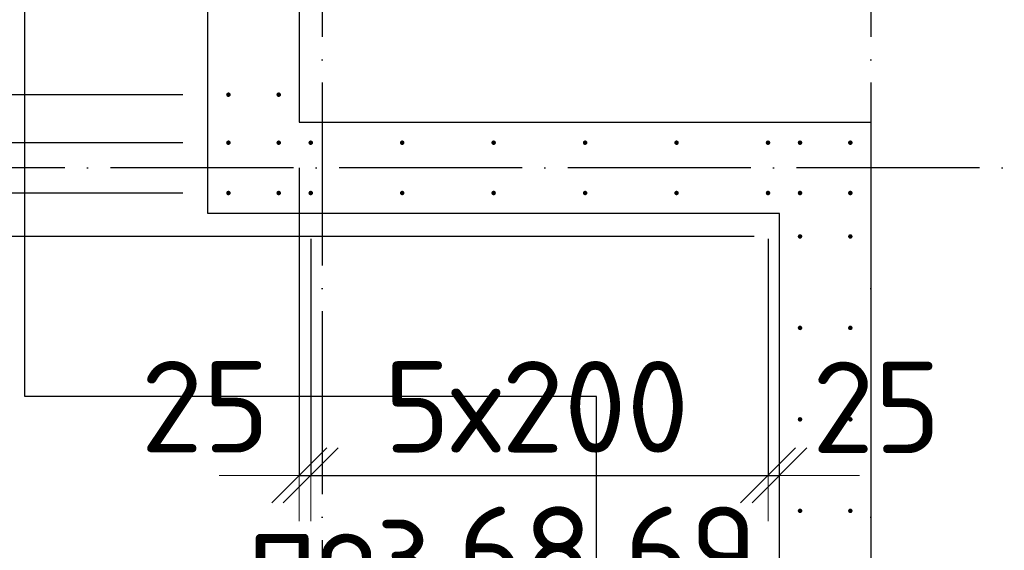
# Model space of a CAD drawing. Header units: millimetres. Extents: x 76517 to 124426, y -73423 to -21861.
# Tile 71 of 114: x 79339 to 81492, y -42436 to -41276. Entities that reach past the tile are written whole.
import ezdxf

# ---------------------------------------------------------------- set-up
doc = ezdxf.new("R2010")
doc.units = ezdxf.units.MM
doc.header["$PDMODE"] = 65
doc.linetypes.add('______11', pattern=[500, 400, -50, 0, -50])
doc.linetypes.add('______5', pattern=[1100, 800, -100, 100, -100])
for name, color, linetype, lineweight in [('Standard', 7, 'Continuous', 25), ('Арм.стержн. Выпуски', 180, 'Continuous', 35), ('Размерная линия_ общее', 7, 'Continuous', 13), ('Размерная линия_ общее_1', 7, 'Continuous', 13), ('Стена_ общее', 7, 'Continuous', 35), ('Фундамент_ общее', 7, 'Continuous', 35)]:
    doc.layers.add(name, color=color, linetype=linetype, lineweight=lineweight)
doc.layers.add('Осевая линия_ общее', color=7, linetype='______5', lineweight=13, true_color=0xa0a0a0)
doc.styles.add('ISOCPEUR', font='ISOCPEUR')
doc.dimstyles.new('DIMSTYLE_10', dxfattribs={"dimtxt": 200, "dimasz": 200, "dimexe": 0, "dimexo": 0, "dimgap": 100, "dimtad": 2, "dimdec": 0, "dimrnd": 5, "dimzin": 12, "dimdsep": 46, "dimtxsty": 'ISOCPEUR', "dimblk1": 'ALL_ML_STRICH', "dimblk2": 'ALL_ML_STRICH', "dimsah": 1, "dimcen": 0, "dimclrd": 7, "dimclre": 256, "dimclrt": 7, "dimadec": 0, "dimazin": 0, "dimtfac": 1, "dimtdec": 0, "dimtix": 1, "dimtmove": 2, "dimatfit": 3, "dimfxl": 0, "dimtvp": 1.2, "dimtzin": 0, "dimlwd": 0, "dimlwe": -3, "dimarcsym": 0})
doc.dimstyles.new('DIMSTYLE_16', dxfattribs={"dimtxt": 200, "dimasz": 200, "dimexe": 0, "dimexo": 0, "dimgap": 100, "dimtad": 2, "dimdec": 0, "dimrnd": 5, "dimzin": 12, "dimdsep": 46, "dimtxsty": 'ISOCPEUR', "dimblk1": 'ALL_ML_STRICH', "dimblk2": 'ALL_ML_STRICH', "dimsah": 1, "dimcen": 0, "dimclrd": 7, "dimclre": 256, "dimclrt": 7, "dimadec": 0, "dimazin": 0, "dimtfac": 1, "dimtdec": 0, "dimtix": 1, "dimtmove": 2, "dimatfit": 3, "dimfxl": 0, "dimtzin": 0, "dimlwd": 0, "dimlwe": -3, "dimarcsym": 0})
doc.dimstyles.new('DIMSTYLE_19', dxfattribs={"dimtxt": 220, "dimasz": 250, "dimexe": 0, "dimexo": 0, "dimgap": 110, "dimtad": 2, "dimdec": 0, "dimrnd": 1, "dimzin": 12, "dimdsep": 46, "dimtxsty": 'ISOCPEUR', "dimblk1": 'ALL_ML_STRICH', "dimblk2": 'ALL_ML_STRICH', "dimsah": 1, "dimcen": 0, "dimclrd": 7, "dimclre": 256, "dimclrt": 7, "dimadec": 0, "dimazin": 0, "dimtfac": 1, "dimtdec": 0, "dimtix": 1, "dimtmove": 2, "dimatfit": 3, "dimfxl": 0, "dimtvp": 1.2, "dimtzin": 0, "dimlwd": 0, "dimlwe": -3, "dimarcsym": 0})
doc.dimstyles.new('DIMSTYLE_23', dxfattribs={"dimtxt": 220, "dimasz": 250, "dimexe": 0, "dimexo": 0, "dimgap": 110, "dimtad": 2, "dimdec": 0, "dimrnd": 1, "dimzin": 12, "dimdsep": 46, "dimtxsty": 'ISOCPEUR', "dimblk1": 'ALL_ML_STRICH', "dimblk2": 'ALL_ML_STRICH', "dimsah": 1, "dimcen": 0, "dimclrd": 7, "dimclre": 256, "dimclrt": 7, "dimadec": 0, "dimazin": 0, "dimtfac": 1, "dimtdec": 0, "dimtix": 1, "dimtmove": 2, "dimatfit": 3, "dimfxl": 0, "dimtzin": 0, "dimlwd": 0, "dimlwe": -3, "dimarcsym": 0})
doc.dimstyles.new('DIMSTYLE_24', dxfattribs={"dimtxt": 220, "dimasz": 250, "dimexe": 0, "dimexo": 0, "dimgap": 110, "dimtad": 0, "dimdec": 0, "dimrnd": 1, "dimzin": 12, "dimdsep": 46, "dimtxsty": 'ISOCPEUR', "dimblk1": 'ALL_ML_STRICH', "dimblk2": 'ALL_ML_STRICH', "dimsah": 1, "dimcen": 0, "dimclrd": 7, "dimclre": 256, "dimclrt": 7, "dimadec": 0, "dimazin": 0, "dimtfac": 1, "dimtdec": 0, "dimtix": 1, "dimtmove": 2, "dimatfit": 3, "dimfxl": 0, "dimtvp": 1.2, "dimtzin": 0, "dimlwd": 0, "dimlwe": -3, "dimarcsym": 0})

# ---------------------------------------------------------------- blocks, each defined once
blk = doc.blocks.new('ALL_ML_STRICH')
at = {"color": 0, "linetype": 'ByBlock', "lineweight": -2}
for p, q in [((0, -0.5), (0, 0.5)), ((-0.3, -0.3), (0.3, 0.3)), ((-1, 0), (0.5, 0))]:
    blk.add_line(p, q, dxfattribs=at)
blk = doc.blocks.new('*D108')
at = {"layer": 'DEFPOINTS', "color": 7, "linetype": 'Continuous', "lineweight": 13, "transparency": 33554687}
for p in [(79950, -41500), (79975, -41655), (79950, -42272.5)]:
    blk.add_point(p, dxfattribs=at)
at = {"layer": 'Размерная линия_ общее_1', "color": 253, "linetype": 'Continuous', "lineweight": -2, "true_color": 0xa0a0a0, "transparency": 33554687}
for p, q in [((79950, -41600), (79950, -42272.5)), ((79975, -41755), (79975, -42272.5))]:
    blk.add_line(p, q, dxfattribs=at)
at = {"layer": 'Размерная линия_ общее_1', "color": 7, "linetype": 'Continuous', "lineweight": -2, "transparency": 33554687}
blk.add_line((79950, -42272.5), (79975, -42272.5), dxfattribs=at)
at = {"layer": 'Размерная линия_ общее_1', "color": 7, "linetype": 'Continuous', "lineweight": 13, "transparency": 33554687, "xscale": 200, "yscale": 200, "zscale": 200}
blk.add_blockref('ALL_ML_STRICH', (79975, -42272.5), dxfattribs=at)
at = {"layer": 'Размерная линия_ общее_1', "color": 7, "linetype": 'Continuous', "lineweight": 13, "transparency": 33554687, "xscale": 200, "yscale": 200, "zscale": 200, "rotation": 180}
blk.add_blockref('ALL_ML_STRICH', (79950, -42272.5), dxfattribs=at)
at = {"layer": 'Размерная линия_ общее_1', "color": 7, "linetype": 'Continuous', "lineweight": 13, "transparency": 33554687, "insert": (79744.1, -42122.3), "char_height": 200, "width": 400, "attachment_point": 5, "style": 'ISOCPEUR'}
blk.add_mtext('\\A1;{25}', dxfattribs=at)
blk = doc.blocks.new('*D109')
at = {"layer": 'DEFPOINTS', "color": 7, "linetype": 'Continuous', "lineweight": 13, "transparency": 33554687}
for p in [(79975, -41655), (80975, -41655), (79975, -42272.5)]:
    blk.add_point(p, dxfattribs=at)
at = {"layer": 'Размерная линия_ общее_1', "color": 253, "linetype": 'Continuous', "lineweight": -2, "true_color": 0xa0a0a0, "transparency": 33554687}
for p, q in [((79975, -41755), (79975, -42272.5)), ((80975, -41755), (80975, -42272.5))]:
    blk.add_line(p, q, dxfattribs=at)
at = {"layer": 'Размерная линия_ общее_1', "color": 7, "linetype": 'Continuous', "lineweight": -2, "transparency": 33554687}
blk.add_line((79975, -42272.5), (80975, -42272.5), dxfattribs=at)
at = {"layer": 'Размерная линия_ общее_1', "color": 7, "linetype": 'Continuous', "lineweight": 13, "transparency": 33554687, "xscale": 200, "yscale": 200, "zscale": 200, "rotation": 180}
blk.add_blockref('ALL_ML_STRICH', (79975, -42272.5), dxfattribs=at)
at = {"layer": 'Размерная линия_ общее_1', "color": 7, "linetype": 'Continuous', "lineweight": 13, "transparency": 33554687, "xscale": 200, "yscale": 200, "zscale": 200}
blk.add_blockref('ALL_ML_STRICH', (80975, -42272.5), dxfattribs=at)
at = {"layer": 'Размерная линия_ общее_1', "color": 7, "linetype": 'Continuous', "lineweight": 13, "transparency": 33554687, "insert": (80135, -42022.5), "char_height": 200, "width": 10, "attachment_point": 1, "line_spacing_factor": 0.60241, "style": 'ISOCPEUR'}
blk.add_mtext('5х200', dxfattribs=at)
blk = doc.blocks.new('*D110')
at = {"layer": 'DEFPOINTS', "color": 7, "linetype": 'Continuous', "lineweight": 13, "transparency": 33554687}
for p in [(80975, -41655), (80975, -42272.5), (81000, -42406.2)]:
    blk.add_point(p, dxfattribs=at)
at = {"layer": 'Размерная линия_ общее_1', "color": 253, "linetype": 'Continuous', "lineweight": -2, "true_color": 0xa0a0a0, "transparency": 33554687}
for p, q in [((80975, -41755), (80975, -42272.5)), ((81000, -42272.5), (81000, -42272.5))]:
    blk.add_line(p, q, dxfattribs=at)
at = {"layer": 'Размерная линия_ общее_1', "color": 7, "linetype": 'Continuous', "lineweight": -2, "transparency": 33554687}
blk.add_line((80975, -42272.5), (81000, -42272.5), dxfattribs=at)
at = {"layer": 'Размерная линия_ общее_1', "color": 7, "linetype": 'Continuous', "lineweight": 13, "transparency": 33554687, "xscale": 200, "yscale": 200, "zscale": 200}
blk.add_blockref('ALL_ML_STRICH', (81000, -42272.5), dxfattribs=at)
at = {"layer": 'Размерная линия_ общее_1', "color": 7, "linetype": 'Continuous', "lineweight": 13, "transparency": 33554687, "xscale": 200, "yscale": 200, "zscale": 200, "rotation": 180}
blk.add_blockref('ALL_ML_STRICH', (80975, -42272.5), dxfattribs=at)
at = {"layer": 'Размерная линия_ общее_1', "color": 7, "linetype": 'Continuous', "lineweight": 13, "transparency": 33554687, "insert": (81212, -42123.7), "char_height": 200, "width": 400, "attachment_point": 5, "style": 'ISOCPEUR'}
blk.add_mtext('\\A1;{25}', dxfattribs=at)
blk = doc.blocks.new('*D269')
at = {"layer": 'DEFPOINTS', "color": 7, "linetype": 'Continuous', "lineweight": 13, "transparency": 33554687}
for p in [(81045, -41750), (78426.9, -44750), (81045, -44750)]:
    blk.add_point(p, dxfattribs=at)
at = {"layer": 'Размерная линия_ общее', "color": 253, "linetype": 'Continuous', "lineweight": -2, "true_color": 0xa0a0a0, "transparency": 33554687}
for p, q in [((80945, -41750), (78426.9, -41750)), ((80945, -44750), (78426.9, -44750))]:
    blk.add_line(p, q, dxfattribs=at)
at = {"layer": 'Размерная линия_ общее', "color": 7, "linetype": 'Continuous', "lineweight": -2, "transparency": 33554687}
blk.add_line((78426.9, -44750), (78426.9, -41750), dxfattribs=at)
at = {"layer": 'Размерная линия_ общее', "color": 7, "linetype": 'Continuous', "lineweight": 13, "transparency": 33554687, "xscale": 250, "yscale": 250, "zscale": 250}
for p, rotation in [((78426.9, -41750), 90), ((78426.9, -44750), 270)]:
    blk.add_blockref('ALL_ML_STRICH', p, dxfattribs=dict(at, rotation=rotation))
at = {"layer": 'Размерная линия_ общее', "color": 7, "linetype": 'Continuous', "lineweight": 13, "transparency": 33554687, "insert": (78156.9, -44064), "char_height": 220, "width": 11, "attachment_point": 1, "rotation": 90, "line_spacing_factor": 0.60241, "style": 'ISOCPEUR'}
blk.add_mtext('15х200=3000', dxfattribs=at)
blk = doc.blocks.new('*D270')
at = {"layer": 'DEFPOINTS', "color": 7, "linetype": 'Continuous', "lineweight": 13, "transparency": 33554687}
for p in [(79795, -41655), (78426.9, -41750), (81045, -41750)]:
    blk.add_point(p, dxfattribs=at)
at = {"layer": 'Размерная линия_ общее', "color": 253, "linetype": 'Continuous', "lineweight": -2, "true_color": 0xa0a0a0, "transparency": 33554687}
for p, q in [((79695, -41655), (78426.9, -41655)), ((80945, -41750), (78426.9, -41750))]:
    blk.add_line(p, q, dxfattribs=at)
at = {"layer": 'Размерная линия_ общее', "color": 7, "linetype": 'Continuous', "lineweight": -2, "transparency": 33554687}
blk.add_line((78426.9, -41750), (78426.9, -41655), dxfattribs=at)
at = {"layer": 'Размерная линия_ общее', "color": 7, "linetype": 'Continuous', "lineweight": 13, "transparency": 33554687, "xscale": 250, "yscale": 250, "zscale": 250}
for p, rotation in [((78426.9, -41750), 270), ((78426.9, -41655), 90)]:
    blk.add_blockref('ALL_ML_STRICH', p, dxfattribs=dict(at, rotation=rotation))
at = {"layer": 'Размерная линия_ общее', "color": 7, "linetype": 'Continuous', "lineweight": 13, "transparency": 33554687, "insert": (78672.4, -42002.6), "char_height": 220, "width": 440, "attachment_point": 5, "rotation": 90, "style": 'ISOCPEUR'}
blk.add_mtext('\\A1;{95}', dxfattribs=at)
blk = doc.blocks.new('*D271')
at = {"layer": 'DEFPOINTS', "color": 7, "linetype": 'Continuous', "lineweight": 13, "transparency": 33554687}
for p in [(79795, -41545), (78426.9, -41655), (79795, -41655)]:
    blk.add_point(p, dxfattribs=at)
at = {"layer": 'Размерная линия_ общее', "color": 253, "linetype": 'Continuous', "lineweight": -2, "true_color": 0xa0a0a0, "transparency": 33554687}
for p, q in [((79695, -41545), (78426.9, -41545)), ((79695, -41655), (78426.9, -41655))]:
    blk.add_line(p, q, dxfattribs=at)
at = {"layer": 'Размерная линия_ общее', "color": 7, "linetype": 'Continuous', "lineweight": -2, "transparency": 33554687}
blk.add_line((78426.9, -41655), (78426.9, -41545), dxfattribs=at)
at = {"layer": 'Размерная линия_ общее', "color": 7, "linetype": 'Continuous', "lineweight": 13, "transparency": 33554687, "xscale": 250, "yscale": 250, "zscale": 250}
for p, rotation in [((78426.9, -41655), 270), ((78426.9, -41545), 90)]:
    blk.add_blockref('ALL_ML_STRICH', p, dxfattribs=dict(at, rotation=rotation))
at = {"layer": 'Размерная линия_ общее', "color": 7, "linetype": 'Continuous', "lineweight": 13, "transparency": 33554687, "insert": (77900.8, -41931.1), "char_height": 220, "width": 660, "attachment_point": 5, "rotation": 90, "style": 'ISOCPEUR'}
blk.add_mtext('\\A1;{110}', dxfattribs=at)
blk = doc.blocks.new('*D272')
at = {"layer": 'DEFPOINTS', "color": 7, "linetype": 'Continuous', "lineweight": 13, "transparency": 33554687}
for p in [(79795, -41440), (78426.9, -41545), (79795, -41545)]:
    blk.add_point(p, dxfattribs=at)
at = {"layer": 'Размерная линия_ общее', "color": 253, "linetype": 'Continuous', "lineweight": -2, "true_color": 0xa0a0a0, "transparency": 33554687}
for p, q in [((79695, -41440), (78426.9, -41440)), ((79695, -41545), (78426.9, -41545))]:
    blk.add_line(p, q, dxfattribs=at)
at = {"layer": 'Размерная линия_ общее', "color": 7, "linetype": 'Continuous', "lineweight": -2, "transparency": 33554687}
blk.add_line((78426.9, -41545), (78426.9, -41440), dxfattribs=at)
at = {"layer": 'Размерная линия_ общее', "color": 7, "linetype": 'Continuous', "lineweight": 13, "transparency": 33554687, "xscale": 250, "yscale": 250, "zscale": 250}
for p, rotation in [((78426.9, -41545), 270), ((78426.9, -41440), 90)]:
    blk.add_blockref('ALL_ML_STRICH', p, dxfattribs=dict(at, rotation=rotation))
at = {"layer": 'Размерная линия_ общее', "color": 7, "linetype": 'Continuous', "lineweight": 13, "transparency": 33554687, "insert": (77920.7, -41137.2), "char_height": 220, "width": 660, "attachment_point": 5, "rotation": 90, "style": 'ISOCPEUR'}
blk.add_mtext('\\A1;{105}', dxfattribs=at)
blk = doc.blocks.new('*D273')
at = {"layer": 'DEFPOINTS', "color": 7, "linetype": 'Continuous', "lineweight": 13, "transparency": 33554687}
for p in [(79795, -40240), (78426.9, -41440), (79795, -41440)]:
    blk.add_point(p, dxfattribs=at)
at = {"layer": 'Размерная линия_ общее', "color": 253, "linetype": 'Continuous', "lineweight": -2, "true_color": 0xa0a0a0, "transparency": 33554687}
for p, q in [((79695, -40240), (78426.9, -40240)), ((79695, -41440), (78426.9, -41440))]:
    blk.add_line(p, q, dxfattribs=at)
at = {"layer": 'Размерная линия_ общее', "color": 7, "linetype": 'Continuous', "lineweight": -2, "transparency": 33554687}
blk.add_line((78426.9, -41440), (78426.9, -40240), dxfattribs=at)
at = {"layer": 'Размерная линия_ общее', "color": 7, "linetype": 'Continuous', "lineweight": 13, "transparency": 33554687, "xscale": 250, "yscale": 250, "zscale": 250}
for p, rotation in [((78426.9, -40240), 90), ((78426.9, -41440), 270)]:
    blk.add_blockref('ALL_ML_STRICH', p, dxfattribs=dict(at, rotation=rotation))
at = {"layer": 'Размерная линия_ общее', "color": 7, "linetype": 'Continuous', "lineweight": 13, "transparency": 33554687, "insert": (78156.9, -41214), "char_height": 220, "width": 11, "attachment_point": 1, "rotation": 90, "line_spacing_factor": 0.60241, "style": 'ISOCPEUR'}
blk.add_mtext('5х200', dxfattribs=at)

msp = doc.modelspace()

# ---------------------------------------------------------------- hatches: boundary and pattern name
at = {"layer": 'Арм.стержн. Выпуски', "linetype": 'Continuous', "lineweight": 35, "transparency": 33554687}
for points in [[(79800, -41440), (79799.6, -41438.1), (79798.5, -41436.5), (79796.9, -41435.4), (79795, -41435), (79793.1, -41435.4), (79791.5, -41436.5), (79790.4, -41438.1), (79790, -41440), (79790.4, -41441.9), (79791.5, -41443.5), (79793.1, -41444.6), (79795, -41445), (79796.9, -41444.6), (79798.5, -41443.5), (79799.6, -41441.9)], [(79910, -41440), (79909.6, -41438.1), (79908.5, -41436.5), (79906.9, -41435.4), (79905, -41435), (79903.1, -41435.4), (79901.5, -41436.5), (79900.4, -41438.1), (79900, -41440), (79900.4, -41441.9), (79901.5, -41443.5), (79903.1, -41444.6), (79905, -41445), (79906.9, -41444.6), (79908.5, -41443.5), (79909.6, -41441.9)], [(79800, -41545), (79799.6, -41543.1), (79798.5, -41541.5), (79796.9, -41540.4), (79795, -41540), (79793.1, -41540.4), (79791.5, -41541.5), (79790.4, -41543.1), (79790, -41545), (79790.4, -41546.9), (79791.5, -41548.5), (79793.1, -41549.6), (79795, -41550), (79796.9, -41549.6), (79798.5, -41548.5), (79799.6, -41546.9)], [(79910, -41545), (79909.6, -41543.1), (79908.5, -41541.5), (79906.9, -41540.4), (79905, -41540), (79903.1, -41540.4), (79901.5, -41541.5), (79900.4, -41543.1), (79900, -41545), (79900.4, -41546.9), (79901.5, -41548.5), (79903.1, -41549.6), (79905, -41550), (79906.9, -41549.6), (79908.5, -41548.5), (79909.6, -41546.9)], [(79980, -41545), (79979.6, -41543.1), (79978.5, -41541.5), (79976.9, -41540.4), (79975, -41540), (79973.1, -41540.4), (79971.5, -41541.5), (79970.4, -41543.1), (79970, -41545), (79970.4, -41546.9), (79971.5, -41548.5), (79973.1, -41549.6), (79975, -41550), (79976.9, -41549.6), (79978.5, -41548.5), (79979.6, -41546.9)], [(80180, -41545), (80179.6, -41543.1), (80178.5, -41541.5), (80176.9, -41540.4), (80175, -41540), (80173.1, -41540.4), (80171.5, -41541.5), (80170.4, -41543.1), (80170, -41545), (80170.4, -41546.9), (80171.5, -41548.5), (80173.1, -41549.6), (80175, -41550), (80176.9, -41549.6), (80178.5, -41548.5), (80179.6, -41546.9)], [(80380, -41545), (80379.6, -41543.1), (80378.5, -41541.5), (80376.9, -41540.4), (80375, -41540), (80373.1, -41540.4), (80371.5, -41541.5), (80370.4, -41543.1), (80370, -41545), (80370.4, -41546.9), (80371.5, -41548.5), (80373.1, -41549.6), (80375, -41550), (80376.9, -41549.6), (80378.5, -41548.5), (80379.6, -41546.9)], [(80580, -41545), (80579.6, -41543.1), (80578.5, -41541.5), (80576.9, -41540.4), (80575, -41540), (80573.1, -41540.4), (80571.5, -41541.5), (80570.4, -41543.1), (80570, -41545), (80570.4, -41546.9), (80571.5, -41548.5), (80573.1, -41549.6), (80575, -41550), (80576.9, -41549.6), (80578.5, -41548.5), (80579.6, -41546.9)], [(80780, -41545), (80779.6, -41543.1), (80778.5, -41541.5), (80776.9, -41540.4), (80775, -41540), (80773.1, -41540.4), (80771.5, -41541.5), (80770.4, -41543.1), (80770, -41545), (80770.4, -41546.9), (80771.5, -41548.5), (80773.1, -41549.6), (80775, -41550), (80776.9, -41549.6), (80778.5, -41548.5), (80779.6, -41546.9)], [(80980, -41545), (80979.6, -41543.1), (80978.5, -41541.5), (80976.9, -41540.4), (80975, -41540), (80973.1, -41540.4), (80971.5, -41541.5), (80970.4, -41543.1), (80970, -41545), (80970.4, -41546.9), (80971.5, -41548.5), (80973.1, -41549.6), (80975, -41550), (80976.9, -41549.6), (80978.5, -41548.5), (80979.6, -41546.9)], [(81050, -41545), (81049.6, -41543.1), (81048.5, -41541.5), (81046.9, -41540.4), (81045, -41540), (81043.1, -41540.4), (81041.5, -41541.5), (81040.4, -41543.1), (81040, -41545), (81040.4, -41546.9), (81041.5, -41548.5), (81043.1, -41549.6), (81045, -41550), (81046.9, -41549.6), (81048.5, -41548.5), (81049.6, -41546.9)], [(81160, -41545), (81159.6, -41543.1), (81158.5, -41541.5), (81156.9, -41540.4), (81155, -41540), (81153.1, -41540.4), (81151.5, -41541.5), (81150.4, -41543.1), (81150, -41545), (81150.4, -41546.9), (81151.5, -41548.5), (81153.1, -41549.6), (81155, -41550), (81156.9, -41549.6), (81158.5, -41548.5), (81159.6, -41546.9)], [(79800, -41655), (79799.6, -41653.1), (79798.5, -41651.5), (79796.9, -41650.4), (79795, -41650), (79793.1, -41650.4), (79791.5, -41651.5), (79790.4, -41653.1), (79790, -41655), (79790.4, -41656.9), (79791.5, -41658.5), (79793.1, -41659.6), (79795, -41660), (79796.9, -41659.6), (79798.5, -41658.5), (79799.6, -41656.9)], [(79910, -41655), (79909.6, -41653.1), (79908.5, -41651.5), (79906.9, -41650.4), (79905, -41650), (79903.1, -41650.4), (79901.5, -41651.5), (79900.4, -41653.1), (79900, -41655), (79900.4, -41656.9), (79901.5, -41658.5), (79903.1, -41659.6), (79905, -41660), (79906.9, -41659.6), (79908.5, -41658.5), (79909.6, -41656.9)], [(79980, -41655), (79979.6, -41653.1), (79978.5, -41651.5), (79976.9, -41650.4), (79975, -41650), (79973.1, -41650.4), (79971.5, -41651.5), (79970.4, -41653.1), (79970, -41655), (79970.4, -41656.9), (79971.5, -41658.5), (79973.1, -41659.6), (79975, -41660), (79976.9, -41659.6), (79978.5, -41658.5), (79979.6, -41656.9)], [(80180, -41655), (80179.6, -41653.1), (80178.5, -41651.5), (80176.9, -41650.4), (80175, -41650), (80173.1, -41650.4), (80171.5, -41651.5), (80170.4, -41653.1), (80170, -41655), (80170.4, -41656.9), (80171.5, -41658.5), (80173.1, -41659.6), (80175, -41660), (80176.9, -41659.6), (80178.5, -41658.5), (80179.6, -41656.9)], [(80380, -41655), (80379.6, -41653.1), (80378.5, -41651.5), (80376.9, -41650.4), (80375, -41650), (80373.1, -41650.4), (80371.5, -41651.5), (80370.4, -41653.1), (80370, -41655), (80370.4, -41656.9), (80371.5, -41658.5), (80373.1, -41659.6), (80375, -41660), (80376.9, -41659.6), (80378.5, -41658.5), (80379.6, -41656.9)], [(80580, -41655), (80579.6, -41653.1), (80578.5, -41651.5), (80576.9, -41650.4), (80575, -41650), (80573.1, -41650.4), (80571.5, -41651.5), (80570.4, -41653.1), (80570, -41655), (80570.4, -41656.9), (80571.5, -41658.5), (80573.1, -41659.6), (80575, -41660), (80576.9, -41659.6), (80578.5, -41658.5), (80579.6, -41656.9)], [(80780, -41655), (80779.6, -41653.1), (80778.5, -41651.5), (80776.9, -41650.4), (80775, -41650), (80773.1, -41650.4), (80771.5, -41651.5), (80770.4, -41653.1), (80770, -41655), (80770.4, -41656.9), (80771.5, -41658.5), (80773.1, -41659.6), (80775, -41660), (80776.9, -41659.6), (80778.5, -41658.5), (80779.6, -41656.9)], [(80980, -41655), (80979.6, -41653.1), (80978.5, -41651.5), (80976.9, -41650.4), (80975, -41650), (80973.1, -41650.4), (80971.5, -41651.5), (80970.4, -41653.1), (80970, -41655), (80970.4, -41656.9), (80971.5, -41658.5), (80973.1, -41659.6), (80975, -41660), (80976.9, -41659.6), (80978.5, -41658.5), (80979.6, -41656.9)], [(81050, -41655), (81049.6, -41653.1), (81048.5, -41651.5), (81046.9, -41650.4), (81045, -41650), (81043.1, -41650.4), (81041.5, -41651.5), (81040.4, -41653.1), (81040, -41655), (81040.4, -41656.9), (81041.5, -41658.5), (81043.1, -41659.6), (81045, -41660), (81046.9, -41659.6), (81048.5, -41658.5), (81049.6, -41656.9)], [(81160, -41655), (81159.6, -41653.1), (81158.5, -41651.5), (81156.9, -41650.4), (81155, -41650), (81153.1, -41650.4), (81151.5, -41651.5), (81150.4, -41653.1), (81150, -41655), (81150.4, -41656.9), (81151.5, -41658.5), (81153.1, -41659.6), (81155, -41660), (81156.9, -41659.6), (81158.5, -41658.5), (81159.6, -41656.9)], [(81050, -41750), (81049.6, -41748.1), (81048.5, -41746.5), (81046.9, -41745.4), (81045, -41745), (81043.1, -41745.4), (81041.5, -41746.5), (81040.4, -41748.1), (81040, -41750), (81040.4, -41751.9), (81041.5, -41753.5), (81043.1, -41754.6), (81045, -41755), (81046.9, -41754.6), (81048.5, -41753.5), (81049.6, -41751.9)], [(81160, -41750), (81159.6, -41748.1), (81158.5, -41746.5), (81156.9, -41745.4), (81155, -41745), (81153.1, -41745.4), (81151.5, -41746.5), (81150.4, -41748.1), (81150, -41750), (81150.4, -41751.9), (81151.5, -41753.5), (81153.1, -41754.6), (81155, -41755), (81156.9, -41754.6), (81158.5, -41753.5), (81159.6, -41751.9)], [(81050, -41950), (81049.6, -41948.1), (81048.5, -41946.5), (81046.9, -41945.4), (81045, -41945), (81043.1, -41945.4), (81041.5, -41946.5), (81040.4, -41948.1), (81040, -41950), (81040.4, -41951.9), (81041.5, -41953.5), (81043.1, -41954.6), (81045, -41955), (81046.9, -41954.6), (81048.5, -41953.5), (81049.6, -41951.9)], [(81160, -41950), (81159.6, -41948.1), (81158.5, -41946.5), (81156.9, -41945.4), (81155, -41945), (81153.1, -41945.4), (81151.5, -41946.5), (81150.4, -41948.1), (81150, -41950), (81150.4, -41951.9), (81151.5, -41953.5), (81153.1, -41954.6), (81155, -41955), (81156.9, -41954.6), (81158.5, -41953.5), (81159.6, -41951.9)], [(81050, -42150), (81049.6, -42148.1), (81048.5, -42146.5), (81046.9, -42145.4), (81045, -42145), (81043.1, -42145.4), (81041.5, -42146.5), (81040.4, -42148.1), (81040, -42150), (81040.4, -42151.9), (81041.5, -42153.5), (81043.1, -42154.6), (81045, -42155), (81046.9, -42154.6), (81048.5, -42153.5), (81049.6, -42151.9)], [(81160, -42150), (81159.6, -42148.1), (81158.5, -42146.5), (81156.9, -42145.4), (81155, -42145), (81153.1, -42145.4), (81151.5, -42146.5), (81150.4, -42148.1), (81150, -42150), (81150.4, -42151.9), (81151.5, -42153.5), (81153.1, -42154.6), (81155, -42155), (81156.9, -42154.6), (81158.5, -42153.5), (81159.6, -42151.9)], [(81050, -42350), (81049.6, -42348.1), (81048.5, -42346.5), (81046.9, -42345.4), (81045, -42345), (81043.1, -42345.4), (81041.5, -42346.5), (81040.4, -42348.1), (81040, -42350), (81040.4, -42351.9), (81041.5, -42353.5), (81043.1, -42354.6), (81045, -42355), (81046.9, -42354.6), (81048.5, -42353.5), (81049.6, -42351.9)], [(81160, -42350), (81159.6, -42348.1), (81158.5, -42346.5), (81156.9, -42345.4), (81155, -42345), (81153.1, -42345.4), (81151.5, -42346.5), (81150.4, -42348.1), (81150, -42350), (81150.4, -42351.9), (81151.5, -42353.5), (81153.1, -42354.6), (81155, -42355), (81156.9, -42354.6), (81158.5, -42353.5), (81159.6, -42351.9)]]:
    msp.add_hatch(color=4, dxfattribs=at).paths.add_polyline_path(points)

# ---------------------------------------------------------------- linework, layer by layer
at = {"layer": 'Осевая линия_ общее', "color": 253, "linetype": '______11', "lineweight": -3, "true_color": 0xa0a0a0, "transparency": 33554687}
for p, q in [((80000, -23410), (80000, -72827.9)), ((81200, -23410), (81200, -72827.9)), ((94940, -41600), (77142.2, -41600))]:
    msp.add_line(p, q, dxfattribs=at)
at = {"layer": 'Стена_ общее', "color": 7, "linetype": 'Continuous', "lineweight": 25, "transparency": 33554687}
for p, q in [((79750, -41500), (79750, -37580)), ((79750, -41500), (79750, -37580)), ((79950, -37780), (79950, -41500)), ((79950, -37780), (79950, -41500)), ((79750, -41700), (79750, -41500)), ((79750, -41700), (79750, -41500)), ((79950, -41500), (81000, -41500)), ((79950, -41500), (81000, -41500)), ((81000, -41500), (81200, -41500)), ((81000, -41500), (81200, -41500)), ((81200, -41500), (81200, -44800)), ((81200, -41500), (81200, -44800)), ((81000, -41700), (79750, -41700)), ((81000, -41700), (79750, -41700)), ((81000, -48100), (81000, -41700)), ((81000, -48100), (81000, -41700))]:
    msp.add_line(p, q, dxfattribs=at)
at = {"layer": 'Фундамент_ общее', "color": 7, "lineweight": 25, "transparency": 33554687}
for p, q in [((79350, -42100), (79350, -37180)), ((80600, -42100), (79350, -42100)), ((80600, -47700), (80600, -42100))]:
    msp.add_line(p, q, dxfattribs=at)
at = {"layer": 'Фундамент_ общее', "color": 7, "linetype": 'Continuous', "lineweight": 25, "transparency": 33554687}
for p, q in [((79350, -42100), (79350, -37180)), ((80600, -42100), (79350, -42100)), ((80600, -47700), (80600, -42100))]:
    msp.add_line(p, q, dxfattribs=at)

# ---------------------------------------------------------------- texts
at = {"layer": 'Standard', "color": 7, "linetype": 'Continuous', "lineweight": 13, "transparency": 33554687, "insert": (80393.3, -42340.7), "char_height": 200, "width": 1196.491, "attachment_point": 2, "style": 'ISOCPEUR'}
msp.add_mtext('\\A1;{\\fISOCPEUR|i0|b0;\\H200.000000;\\W1.000000;\\C7;поз.68,69}\\P', dxfattribs=at)

# ---------------------------------------------------------------- dimensions: what is measured, and where the dimension line sits
at = {"layer": 'Размерная линия_ общее', "color": 7, "linetype": 'Continuous', "lineweight": 13, "transparency": 33554687}
for base, p1, p2, text, picture, middle in [((78426.9, -40240), (79695, -41440), (79695, -40240), '5х200', '*D273', (78316.9, -40840)), ((78426.9, -41750), (80945, -44750), (80945, -41750), '15х200=3000', '*D269', (78316.9, -43250))]:
    dim = msp.add_linear_dim(base=base, p1=p1, p2=p2, angle=90, text=text, dimstyle='DIMSTYLE_23', override={"dimpost": '<>', "dimclrd": 7, "dimclre": 253, "dimclrt": 7, "dimlwd": 0, "dimlwe": 65533}, dxfattribs=at)
    dim.commit()
    dim.dimension.update_dxf_attribs({"geometry": picture, "text_midpoint": middle, "dimtype": 160})
for base, p1, p2, dimstyle, picture, middle in [((78426.9, -41440), (79695, -41545), (79695, -41440), 'DIMSTYLE_19', '*D272', (77920.7, -41137.2)), ((78426.9, -41545), (79695, -41655), (79695, -41545), 'DIMSTYLE_19', '*D271', (77900.8, -41931.1)), ((78426.9, -41655), (80945, -41750), (79695, -41655), 'DIMSTYLE_24', '*D270', (78672.4, -42002.6))]:
    dim = msp.add_linear_dim(base=base, p1=p1, p2=p2, angle=90, dimstyle=dimstyle, override={"dimpost": '<>', "dimclrd": 7, "dimclre": 253, "dimclrt": 7, "dimlwd": 0, "dimlwe": 65533}, dxfattribs=at)
    dim.commit()
    dim.dimension.update_dxf_attribs({"geometry": picture, "text_midpoint": middle, "dimtype": 160})
at = {"layer": 'Размерная линия_ общее_1', "color": 7, "linetype": 'Continuous', "lineweight": 13, "transparency": 33554687}
for base, p1, p2, picture, middle in [((79975, -42272.5), (79950, -41600), (79975, -41755), '*D108', (79744.1, -42122.3)), ((81000, -42272.5), (80975, -41755), (81000, -42272.5), '*D110', (81212, -42123.7))]:
    dim = msp.add_linear_dim(base=base, p1=p1, p2=p2, dimstyle='DIMSTYLE_10', override={"dimpost": '<>', "dimclrd": 7, "dimclre": 253, "dimclrt": 7, "dimlwd": 0, "dimlwe": 65533}, dxfattribs=at)
    dim.commit()
    dim.dimension.update_dxf_attribs({"geometry": picture, "text_midpoint": middle, "dimtype": 160})
dim = msp.add_linear_dim(base=(80975, -42272.5), p1=(79975, -41755), p2=(80975, -41755), text='5х200', dimstyle='DIMSTYLE_16', override={"dimpost": '<>', "dimclrd": 7, "dimclre": 253, "dimclrt": 7, "dimlwd": 0, "dimlwe": 65533}, dxfattribs=at)
dim.commit()
dim.dimension.update_dxf_attribs({"geometry": '*D109', "text_midpoint": (80475, -42172.5), "dimtype": 160})

doc.saveas('drawing.dxf')
